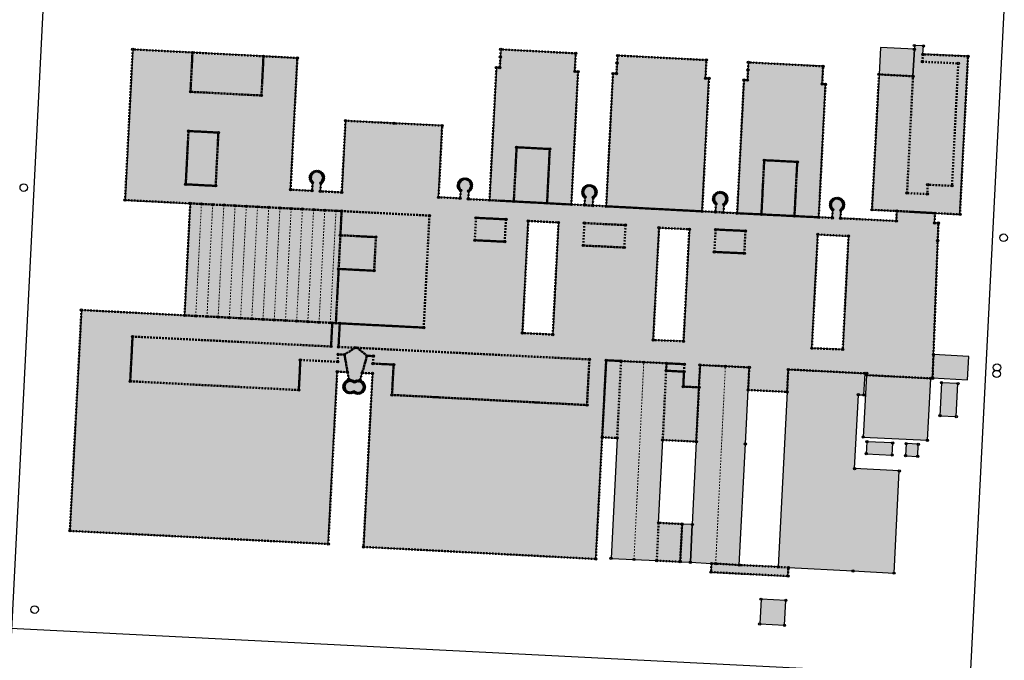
# Model space of a CAD drawing. Header units: millimetres. Extents: x 32690613 to 32693496, y 5343267 to 5344956.
# Tile 6 of 11: x 32692430 to 32692693, y 5344211 to 5344383. Entities that reach past the tile are written whole.
import ezdxf

# ---------------------------------------------------------------- set-up
doc = ezdxf.new("R2010")
doc.units = ezdxf.units.MM
doc.linetypes.add('bauteil', pattern=[0.8, 0.4, -0.4])
doc.linetypes.add('firstlinie', pattern=[0.8, 0.4, -0.4])
doc.layers.get('DEFPOINTS').update_dxf_attribs({"color": 11})
doc.layers.add('bauteil', color=40, linetype='bauteil', lineweight=50)
doc.layers.add('firstlinie', color=250, linetype='firstlinie', lineweight=0)
for name, color, linetype in [('bauwerke', 253, 'Continuous'), ('bauwerke_Umring', 5, 'Continuous'), ('besondererGebaeudepunkt_genau', 72, 'Continuous'), ('besondererGebaeudepunkt_sonstiger', 50, 'Continuous'), ('gebaeude_GebaeudeFuerOeffentlicheZwecke', 252, 'Continuous'), ('gebaeude_GebaeudeFuerWirtschaftUndGewerbe', 252, 'Continuous'), ('gebaeude_Umring', 10, 'Continuous'), ('katasterfestpunkt', 140, 'Continuous')]:
    doc.layers.add(name, color=color, linetype=linetype)

# ---------------------------------------------------------------- blocks, each defined once
blk = doc.blocks.new('Gebaeudepunkt')
blk.add_circle((0, 0), 0.3)
blk = doc.blocks.new('Aufnahmepunkt')
blk.add_circle((0, 0), 1)
blk = doc.blocks.new('A$C78070446')
for p, q in [((4469733.77, 5343068.96), (4469667.48, 5342330.09)), ((4469989.15, 5343046.05), (4469922.86, 5342307.18)), ((4469482.47, 5342769.75), (4470232.05, 5342702.5))]:
    blk.add_line(p, q)

msp = doc.modelspace()

# ---------------------------------------------------------------- hatches: boundary and pattern name
at = {"layer": 'bauwerke'}
for points in [[(32692659.37, 5344367.99), (32692668.45, 5344367.48), (32692668.82, 5344374.71), (32692659.74, 5344375.18), (32692659.37, 5344367.99)], [(32692673.69, 5344286.89), (32692683.04, 5344286.39), (32692683.37, 5344292.62), (32692673.92, 5344293.12), (32692673.69, 5344286.89)], [(32692606.25, 5344237.78), (32692608.96, 5344237.65), (32692609.46, 5344247.73), (32692606.76, 5344247.86), (32692606.25, 5344237.78)]]:
    msp.add_hatch(color=253, dxfattribs=at).paths.add_polyline_path(points)
at = {"layer": 'gebaeude_GebaeudeFuerOeffentlicheZwecke'}
h = msp.add_hatch(color=252, dxfattribs=at)
h.paths.add_polyline_path([(32692443.16, 5344246.03), (32692512.22, 5344242.53), (32692514.61, 5344288.58), (32692517.36, 5344288.43), (32692517.69, 5344286.49), (32692517.4, 5344286.08), (32692517.1, 5344285.91), (32692516.83, 5344285.68), (32692516.63, 5344285.4), (32692516.48, 5344285.09), (32692516.4, 5344284.74), (32692516.4, 5344284.39), (32692516.48, 5344284.05), (32692516.62, 5344283.73), (32692516.82, 5344283.45), (32692517.09, 5344283.22), (32692517.39, 5344283.04), (32692517.72, 5344282.93), (32692518.07, 5344282.91), (32692518.42, 5344282.95), (32692518.75, 5344283.06), (32692519.05, 5344283.25), (32692519.33, 5344283.04), (32692519.65, 5344282.88), (32692519.99, 5344282.8), (32692520.34, 5344282.8), (32692520.68, 5344282.87), (32692521, 5344283), (32692521.29, 5344283.2), (32692521.52, 5344283.46), (32692521.7, 5344283.77), (32692521.81, 5344284.1), (32692521.85, 5344284.45), (32692521.81, 5344284.79), (32692521.7, 5344285.13), (32692521.52, 5344285.43), (32692521.29, 5344285.69), (32692521, 5344285.89), (32692520.74, 5344286.32), (32692521.28, 5344288.24), (32692524.04, 5344288.09), (32692521.62, 5344241.75), (32692583.71, 5344238.53), (32692585.4, 5344271.05), (32692586.47, 5344291.61), (32692590.45, 5344291.41), (32692596.52, 5344291.11), (32692602.59, 5344290.8), (32692602.49, 5344288.81), (32692607.26, 5344288.56), (32692607.07, 5344284.58), (32692611.26, 5344284.37), (32692611.55, 5344290.34), (32692618.32, 5344290.01), (32692624.71, 5344289.69), (32692624.41, 5344283.69), (32692634.82, 5344283.16), (32692635.12, 5344289.15), (32692655.65, 5344288.11), (32692656.09, 5344288.1), (32692656.05, 5344287.64), (32692673.2, 5344286.78), (32692673.69, 5344286.78), (32692673.69, 5344286.89), (32692673.92, 5344293.12), (32692675.06, 5344323.55), (32692675.24, 5344328.26), (32692674.24, 5344328.31), (32692674.34, 5344330.91), (32692680.99, 5344330.59), (32692683.15, 5344372.81), (32692671.11, 5344373.35), (32692671.26, 5344375.58), (32692668.83, 5344375.71), (32692668.82, 5344374.71), (32692668.45, 5344367.48), (32692659.37, 5344367.99), (32692657.49, 5344331.8), (32692664.1, 5344331.49), (32692663.97, 5344328.81), (32692649.1, 5344329.53), (32692649.18, 5344331.71), (32692649.5, 5344332), (32692649.74, 5344332.37), (32692649.88, 5344332.78), (32692649.91, 5344333.22), (32692649.84, 5344333.67), (32692649.64, 5344334.1), (32692649.34, 5344334.45), (32692648.95, 5344334.72), (32692648.52, 5344334.87), (32692648.06, 5344334.9), (32692647.59, 5344334.82), (32692647.16, 5344334.6), (32692646.81, 5344334.28), (32692646.56, 5344333.86), (32692646.42, 5344333.41), (32692646.41, 5344332.98), (32692646.5, 5344332.55), (32692646.69, 5344332.16), (32692646.97, 5344331.83), (32692646.87, 5344329.63), (32692643.27, 5344329.81), (32692645.08, 5344365.36), (32692644.2, 5344365.39), (32692644.43, 5344370.14), (32692624.47, 5344371.18), (32692624.36, 5344369.19), (32692624.22, 5344366.44), (32692623.28, 5344366.48), (32692621.46, 5344330.89), (32692617.84, 5344331.08), (32692617.97, 5344333.26), (32692618.28, 5344333.54), (32692618.5, 5344333.88), (32692618.65, 5344334.28), (32692618.7, 5344334.69), (32692618.64, 5344335.15), (32692618.48, 5344335.58), (32692618.2, 5344335.94), (32692617.83, 5344336.22), (32692617.4, 5344336.41), (32692616.95, 5344336.47), (32692616.43, 5344336.39), (32692615.95, 5344336.16), (32692615.56, 5344335.81), (32692615.3, 5344335.35), (32692615.19, 5344334.83), (32692615.21, 5344334.43), (32692615.32, 5344334.05), (32692615.52, 5344333.7), (32692615.78, 5344333.4), (32692615.64, 5344331.21), (32692612.12, 5344331.39), (32692613.94, 5344366.91), (32692613.02, 5344366.96), (32692613.26, 5344371.8), (32692589.5, 5344373.03), (32692589.39, 5344371.03), (32692589.22, 5344368.18), (32692588.29, 5344368.23), (32692586.47, 5344332.74), (32692582.9, 5344332.93), (32692583.03, 5344335.11), (32692583.38, 5344335.46), (32692583.63, 5344335.89), (32692583.74, 5344336.37), (32692583.72, 5344336.84), (32692583.58, 5344337.3), (32692583.32, 5344337.69), (32692582.96, 5344338), (32692582.54, 5344338.21), (32692582.08, 5344338.3), (32692581.63, 5344338.26), (32692581.2, 5344338.12), (32692580.83, 5344337.86), (32692580.53, 5344337.53), (32692580.33, 5344337.12), (32692580.23, 5344336.68), (32692580.24, 5344336.27), (32692580.34, 5344335.87), (32692580.53, 5344335.52), (32692580.8, 5344335.21), (32692580.68, 5344333.04), (32692577.16, 5344333.22), (32692578.95, 5344368.69), (32692578.09, 5344368.76), (32692578.34, 5344373.6), (32692558.29, 5344374.66), (32692558.19, 5344372.66), (32692558.04, 5344369.78), (32692557.13, 5344369.82), (32692555.29, 5344334.38), (32692549.65, 5344334.64), (32692549.65, 5344334.74), (32692549.75, 5344336.84), (32692550.12, 5344337.19), (32692550.37, 5344337.63), (32692550.48, 5344338.13), (32692550.47, 5344338.59), (32692550.36, 5344339.02), (32692550.12, 5344339.41), (32692549.79, 5344339.73), (32692549.4, 5344339.96), (32692548.96, 5344340.07), (32692548.52, 5344340.07), (32692548.08, 5344339.95), (32692547.7, 5344339.74), (32692547.38, 5344339.44), (32692547.14, 5344339.06), (32692547, 5344338.63), (32692546.98, 5344338.18), (32692547.08, 5344337.73), (32692547.27, 5344337.33), (32692547.57, 5344336.99), (32692547.45, 5344334.86), (32692541.7, 5344335.15), (32692542.65, 5344354.29), (32692529.8, 5344354.93), (32692516.81, 5344355.59), (32692515.81, 5344336.44), (32692510.12, 5344336.75), (32692510.26, 5344338.97), (32692510.59, 5344339.32), (32692510.83, 5344339.76), (32692510.93, 5344340.24), (32692510.9, 5344340.74), (32692510.72, 5344341.21), (32692510.43, 5344341.6), (32692510.03, 5344341.9), (32692509.58, 5344342.08), (32692509.08, 5344342.13), (32692508.58, 5344342.03), (32692508.12, 5344341.78), (32692507.75, 5344341.41), (32692507.51, 5344340.96), (32692507.41, 5344340.45), (32692507.47, 5344339.93), (32692507.67, 5344339.46), (32692508, 5344339.06), (32692507.9, 5344336.87), (32692502.14, 5344337.17), (32692503.95, 5344372.36), (32692494.9, 5344372.83), (32692475.93, 5344373.82), (32692459.95, 5344374.66), (32692457.9, 5344334.41), (32692475.33, 5344333.52), (32692473.8, 5344303.61), (32692446.26, 5344305.03), (32692443.16, 5344246.03)])
h.paths.add_polyline_path([(32692599.04, 5344297.01), (32692600.61, 5344327.02), (32692608.69, 5344326.6), (32692607.13, 5344296.68), (32692599.04, 5344297.01)])
h.paths.add_polyline_path([(32692641.43, 5344294.83), (32692643.02, 5344325.22), (32692651.22, 5344324.79), (32692649.68, 5344294.48), (32692641.43, 5344294.83)])
h.paths.add_polyline_path([(32692564.1, 5344298.88), (32692565.66, 5344328.83), (32692573.74, 5344328.42), (32692572.19, 5344298.46), (32692564.1, 5344298.88)])
for points in [[(32692585.4, 5344271.05), (32692589.4, 5344270.82), (32692587.77, 5344238.69), (32692593.9, 5344238.38), (32692599.99, 5344238.07), (32692606.25, 5344237.78), (32692606.76, 5344247.86), (32692600.48, 5344248.17), (32692601.58, 5344270.31), (32692610.55, 5344269.88), (32692611.26, 5344284.37), (32692607.07, 5344284.58), (32692607.26, 5344288.56), (32692602.49, 5344288.81), (32692602.59, 5344290.8), (32692596.52, 5344291.11), (32692590.45, 5344291.41), (32692586.47, 5344291.61), (32692585.4, 5344271.05)], [(32692608.96, 5344237.65), (32692614.61, 5344237.32), (32692615.73, 5344237.27), (32692622.03, 5344236.91), (32692623.67, 5344269.24), (32692624.41, 5344283.69), (32692624.71, 5344289.69), (32692618.32, 5344290.01), (32692611.55, 5344290.34), (32692611.26, 5344284.37), (32692610.55, 5344269.88), (32692609.46, 5344247.73), (32692608.96, 5344237.65)], [(32692614.47, 5344235), (32692635.04, 5344233.96), (32692635.16, 5344236.23), (32692652.41, 5344235.32), (32692663.39, 5344234.73), (32692664.77, 5344262.05), (32692652.84, 5344262.66), (32692653.85, 5344282.41), (32692655.32, 5344282.33), (32692655.65, 5344288.11), (32692635.12, 5344289.15), (32692634.82, 5344283.16), (32692632.44, 5344236.39), (32692622.03, 5344236.91), (32692615.73, 5344237.27), (32692614.61, 5344237.32), (32692614.47, 5344235)], [(32692655.13, 5344271.09), (32692672.31, 5344270.22), (32692673.2, 5344286.78), (32692656.05, 5344287.64), (32692655.13, 5344271.09)]]:
    msp.add_hatch(color=252, dxfattribs=at).paths.add_polyline_path(points)
at = {"layer": 'gebaeude_GebaeudeFuerWirtschaftUndGewerbe'}
for points in [[(32692675.64, 5344276.79), (32692680.03, 5344276.57), (32692680.47, 5344285.39), (32692676.07, 5344285.61), (32692675.64, 5344276.79)], [(32692655.95, 5344266.64), (32692662.88, 5344266.28), (32692663.05, 5344269.52), (32692656.15, 5344269.86), (32692655.95, 5344266.64)], [(32692666.46, 5344266.09), (32692669.7, 5344265.94), (32692669.85, 5344269.18), (32692666.62, 5344269.34), (32692666.46, 5344266.09)], [(32692627.51, 5344221.15), (32692634.12, 5344220.81), (32692634.47, 5344227.44), (32692627.87, 5344227.79), (32692627.51, 5344221.15)]]:
    msp.add_hatch(color=252, dxfattribs=at).paths.add_polyline_path(points)

# ---------------------------------------------------------------- linework, layer by layer
at = {"layer": 'bauteil'}
for points in [[(32692457.9, 5344334.41), (32692475.33, 5344333.52), (32692478.33, 5344333.36), (32692481.33, 5344333.21), (32692484.32, 5344333.06), (32692487.32, 5344332.91), (32692490.32, 5344332.75), (32692493.31, 5344332.6), (32692496.3, 5344332.45), (32692499.3, 5344332.29), (32692502.3, 5344332.14), (32692505.3, 5344331.99), (32692508.29, 5344331.83), (32692511.28, 5344331.68), (32692514.28, 5344331.53), (32692515.78, 5344331.46), (32692539.25, 5344330.26), (32692537.71, 5344300.33), (32692515.28, 5344301.48), (32692514.95, 5344295.18), (32692519.36, 5344294.96), (32692519.97, 5344294.93), (32692581.98, 5344291.83), (32692581.34, 5344279.64), (32692529.24, 5344282.35), (32692529.67, 5344290.45), (32692524.17, 5344290.72), (32692524.28, 5344292.72), (32692522.56, 5344292.8), (32692521.28, 5344288.24), (32692524.04, 5344288.09), (32692521.62, 5344241.75), (32692583.71, 5344238.53), (32692585.4, 5344271.05), (32692586.47, 5344291.61), (32692590.45, 5344291.41), (32692596.52, 5344291.11), (32692602.59, 5344290.8), (32692607.36, 5344290.56), (32692607.26, 5344288.56), (32692607.07, 5344284.58), (32692611.26, 5344284.37), (32692611.55, 5344290.34), (32692618.32, 5344290.01), (32692624.71, 5344289.69), (32692624.41, 5344283.69), (32692634.82, 5344283.16), (32692635.12, 5344289.15), (32692655.65, 5344288.11), (32692656.09, 5344288.1), (32692656.05, 5344287.64), (32692673.2, 5344286.78), (32692673.69, 5344286.78), (32692673.69, 5344286.89), (32692673.92, 5344293.12), (32692675.06, 5344323.55), (32692675.24, 5344328.26), (32692674.24, 5344328.31), (32692674.34, 5344330.91), (32692664.1, 5344331.49), (32692663.97, 5344328.81), (32692649.1, 5344329.53), (32692649.18, 5344331.71), (32692649.5, 5344332), (32692649.74, 5344332.37), (32692649.88, 5344332.78), (32692649.91, 5344333.22), (32692649.84, 5344333.67), (32692649.64, 5344334.1), (32692649.34, 5344334.45), (32692648.95, 5344334.72), (32692648.52, 5344334.87), (32692648.06, 5344334.9), (32692647.59, 5344334.82), (32692647.16, 5344334.6), (32692646.81, 5344334.28), (32692646.56, 5344333.86), (32692646.42, 5344333.41), (32692646.41, 5344332.98), (32692646.5, 5344332.55), (32692646.69, 5344332.16), (32692646.97, 5344331.83), (32692646.87, 5344329.63), (32692643.27, 5344329.81), (32692636.78, 5344330.13), (32692627.95, 5344330.58), (32692621.46, 5344330.89), (32692617.84, 5344331.08), (32692615.64, 5344331.21), (32692612.12, 5344331.39), (32692586.47, 5344332.74), (32692582.9, 5344332.93), (32692580.68, 5344333.04), (32692577.16, 5344333.22), (32692570.67, 5344333.57), (32692561.78, 5344334.03), (32692555.29, 5344334.38), (32692549.65, 5344334.64), (32692549.65, 5344334.74), (32692549.75, 5344336.84), (32692550.12, 5344337.19), (32692550.37, 5344337.63), (32692550.48, 5344338.13), (32692550.47, 5344338.59), (32692550.36, 5344339.02), (32692550.12, 5344339.41), (32692549.79, 5344339.73), (32692549.4, 5344339.96), (32692548.96, 5344340.07), (32692548.52, 5344340.07), (32692548.08, 5344339.95), (32692547.7, 5344339.74), (32692547.38, 5344339.44), (32692547.14, 5344339.06), (32692547, 5344338.63), (32692546.98, 5344338.18), (32692547.08, 5344337.73), (32692547.27, 5344337.33), (32692547.57, 5344336.99), (32692547.45, 5344334.86), (32692541.7, 5344335.15), (32692542.65, 5344354.29), (32692529.8, 5344354.93), (32692516.81, 5344355.59), (32692515.81, 5344336.44), (32692510.12, 5344336.75), (32692510.26, 5344338.97), (32692510.59, 5344339.32), (32692510.83, 5344339.76), (32692510.93, 5344340.24), (32692510.9, 5344340.74), (32692510.72, 5344341.21), (32692510.43, 5344341.6), (32692510.03, 5344341.9), (32692509.58, 5344342.08), (32692509.08, 5344342.13), (32692508.58, 5344342.03), (32692508.12, 5344341.78), (32692507.75, 5344341.41), (32692507.51, 5344340.96), (32692507.41, 5344340.45), (32692507.47, 5344339.93), (32692507.67, 5344339.46), (32692508, 5344339.06), (32692507.9, 5344336.87), (32692502.14, 5344337.17), (32692503.95, 5344372.36), (32692494.9, 5344372.83), (32692494.37, 5344362.34), (32692475.4, 5344363.33), (32692475.93, 5344373.82), (32692459.95, 5344374.66), (32692457.9, 5344334.41)], [(32692475.4, 5344363.33), (32692494.37, 5344362.34), (32692494.9, 5344372.83), (32692475.93, 5344373.82), (32692475.4, 5344363.33)], [(32692555.29, 5344334.38), (32692561.78, 5344334.03), (32692562.54, 5344348.52), (32692571.4, 5344348.05), (32692570.67, 5344333.57), (32692577.16, 5344333.22), (32692578.95, 5344368.69), (32692578.09, 5344368.76), (32692578.34, 5344373.6), (32692558.29, 5344374.66), (32692558.19, 5344372.66), (32692558.04, 5344369.78), (32692557.13, 5344369.82), (32692555.29, 5344334.38)], [(32692586.47, 5344332.74), (32692612.12, 5344331.39), (32692613.94, 5344366.91), (32692613.02, 5344366.96), (32692613.26, 5344371.8), (32692589.5, 5344373.03), (32692589.39, 5344371.03), (32692589.22, 5344368.18), (32692588.29, 5344368.23), (32692586.47, 5344332.74)], [(32692621.46, 5344330.89), (32692627.95, 5344330.58), (32692628.69, 5344345.06), (32692637.52, 5344344.61), (32692636.78, 5344330.13), (32692643.27, 5344329.81), (32692645.08, 5344365.36), (32692644.2, 5344365.39), (32692644.43, 5344370.14), (32692624.47, 5344371.18), (32692624.36, 5344369.19), (32692624.22, 5344366.44), (32692623.28, 5344366.48), (32692621.46, 5344330.89)], [(32692657.49, 5344331.8), (32692664.1, 5344331.49), (32692674.34, 5344330.91), (32692680.99, 5344330.59), (32692683.15, 5344372.81), (32692671.11, 5344373.35), (32692670.98, 5344371.35), (32692680.55, 5344370.92), (32692678.88, 5344338.2), (32692672.38, 5344338.51), (32692672.26, 5344336.01), (32692666.86, 5344336.27), (32692668.45, 5344367.48), (32692659.37, 5344367.99), (32692657.49, 5344331.8)], [(32692474.13, 5344338.61), (32692482.12, 5344338.2), (32692482.85, 5344352.44), (32692474.86, 5344352.85), (32692474.13, 5344338.61)], [(32692474.13, 5344338.61), (32692474.86, 5344352.85), (32692482.85, 5344352.44), (32692482.12, 5344338.2), (32692474.13, 5344338.61)], [(32692561.78, 5344334.03), (32692570.67, 5344333.57), (32692571.4, 5344348.05), (32692562.54, 5344348.52), (32692561.78, 5344334.03)], [(32692627.95, 5344330.58), (32692636.78, 5344330.13), (32692637.52, 5344344.61), (32692628.69, 5344345.06), (32692627.95, 5344330.58)], [(32692580.23, 5344336.68), (32692580.24, 5344336.27), (32692580.34, 5344335.87), (32692580.53, 5344335.52), (32692580.8, 5344335.21), (32692580.68, 5344333.04), (32692582.9, 5344332.93), (32692583.03, 5344335.11), (32692583.38, 5344335.46), (32692583.63, 5344335.89), (32692583.74, 5344336.37), (32692583.72, 5344336.84), (32692583.58, 5344337.3), (32692583.32, 5344337.69), (32692582.96, 5344338), (32692582.54, 5344338.21), (32692582.08, 5344338.3), (32692581.63, 5344338.26), (32692581.2, 5344338.12), (32692580.83, 5344337.86), (32692580.53, 5344337.53), (32692580.33, 5344337.12), (32692580.23, 5344336.68)], [(32692615.19, 5344334.83), (32692615.21, 5344334.43), (32692615.32, 5344334.05), (32692615.52, 5344333.7), (32692615.78, 5344333.4), (32692615.64, 5344331.21), (32692617.84, 5344331.08), (32692617.97, 5344333.26), (32692618.28, 5344333.54), (32692618.5, 5344333.88), (32692618.65, 5344334.28), (32692618.7, 5344334.69), (32692618.64, 5344335.15), (32692618.48, 5344335.58), (32692618.2, 5344335.94), (32692617.83, 5344336.22), (32692617.4, 5344336.41), (32692616.95, 5344336.47), (32692616.43, 5344336.39), (32692615.95, 5344336.16), (32692615.56, 5344335.81), (32692615.3, 5344335.35), (32692615.19, 5344334.83)], [(32692473.8, 5344303.61), (32692476.8, 5344303.46), (32692479.8, 5344303.31), (32692482.79, 5344303.16), (32692485.78, 5344303), (32692488.78, 5344302.85), (32692491.78, 5344302.69), (32692494.77, 5344302.53), (32692497.77, 5344302.38), (32692500.77, 5344302.23), (32692503.76, 5344302.07), (32692506.75, 5344301.92), (32692509.75, 5344301.77), (32692512.75, 5344301.61), (32692513.28, 5344301.58), (32692514.24, 5344301.53), (32692514.99, 5344316.01), (32692515.45, 5344325), (32692515.78, 5344331.46), (32692514.28, 5344331.53), (32692511.28, 5344331.68), (32692508.29, 5344331.83), (32692505.3, 5344331.99), (32692502.3, 5344332.14), (32692499.3, 5344332.29), (32692496.3, 5344332.45), (32692493.31, 5344332.6), (32692490.32, 5344332.75), (32692487.32, 5344332.91), (32692484.32, 5344333.06), (32692481.33, 5344333.21), (32692478.33, 5344333.36), (32692475.33, 5344333.52), (32692473.8, 5344303.61)], [(32692514.24, 5344301.53), (32692515.28, 5344301.48), (32692537.71, 5344300.33), (32692539.25, 5344330.26), (32692515.78, 5344331.46), (32692515.45, 5344325), (32692524.93, 5344324.51), (32692524.48, 5344315.52), (32692514.99, 5344316.01), (32692514.24, 5344301.53)], [(32692551.37, 5344323.67), (32692559.36, 5344323.28), (32692559.68, 5344329.27), (32692551.68, 5344329.66), (32692551.37, 5344323.67)], [(32692551.37, 5344323.67), (32692551.68, 5344329.66), (32692559.68, 5344329.27), (32692559.36, 5344323.28), (32692551.37, 5344323.67)], [(32692564.1, 5344298.88), (32692565.66, 5344328.83), (32692573.74, 5344328.42), (32692572.19, 5344298.46), (32692564.1, 5344298.88)], [(32692580.34, 5344322.26), (32692591.32, 5344321.73), (32692591.63, 5344327.72), (32692580.65, 5344328.25), (32692580.34, 5344322.26)], [(32692580.34, 5344322.26), (32692580.65, 5344328.25), (32692591.63, 5344327.72), (32692591.32, 5344321.73), (32692580.34, 5344322.26)], [(32692599.04, 5344297.01), (32692600.61, 5344327.02), (32692608.69, 5344326.6), (32692607.13, 5344296.68), (32692599.04, 5344297.01)], [(32692615.38, 5344320.56), (32692623.37, 5344320.17), (32692623.69, 5344326.16), (32692615.7, 5344326.54), (32692615.38, 5344320.56)], [(32692615.38, 5344320.56), (32692615.7, 5344326.54), (32692623.69, 5344326.16), (32692623.37, 5344320.17), (32692615.38, 5344320.56)], [(32692514.99, 5344316.01), (32692524.48, 5344315.52), (32692524.93, 5344324.51), (32692515.45, 5344325), (32692514.99, 5344316.01)], [(32692641.43, 5344294.83), (32692643.02, 5344325.22), (32692651.22, 5344324.79), (32692649.68, 5344294.48), (32692641.43, 5344294.83)], [(32692443.16, 5344246.03), (32692512.22, 5344242.53), (32692514.61, 5344288.58), (32692517.36, 5344288.43), (32692516.55, 5344293.11), (32692514.85, 5344293.19), (32692514.75, 5344291.19), (32692504.76, 5344291.68), (32692504.34, 5344283.65), (32692459.29, 5344286), (32692459.91, 5344297.94), (32692512.96, 5344295.29), (32692513.28, 5344301.58), (32692512.75, 5344301.61), (32692509.75, 5344301.77), (32692506.75, 5344301.92), (32692503.76, 5344302.07), (32692500.77, 5344302.23), (32692497.77, 5344302.38), (32692494.77, 5344302.53), (32692491.78, 5344302.69), (32692488.78, 5344302.85), (32692485.78, 5344303), (32692482.79, 5344303.16), (32692479.8, 5344303.31), (32692476.8, 5344303.46), (32692473.8, 5344303.61), (32692446.26, 5344305.03), (32692443.16, 5344246.03)], [(32692459.29, 5344286), (32692504.34, 5344283.65), (32692504.76, 5344291.68), (32692514.75, 5344291.19), (32692514.85, 5344293.19), (32692516.55, 5344293.11), (32692519.36, 5344294.96), (32692514.95, 5344295.18), (32692515.28, 5344301.48), (32692514.24, 5344301.53), (32692513.28, 5344301.58), (32692512.96, 5344295.29), (32692459.91, 5344297.94), (32692459.29, 5344286)], [(32692516.55, 5344293.11), (32692517.36, 5344288.43), (32692517.69, 5344286.49), (32692517.4, 5344286.08), (32692517.71, 5344286.18), (32692518.02, 5344286.22), (32692518.34, 5344286.19), (32692518.65, 5344286.09), (32692518.94, 5344285.95), (32692519.18, 5344285.75), (32692519.46, 5344285.92), (32692519.75, 5344286.04), (32692520.07, 5344286.1), (32692520.39, 5344286.09), (32692520.7, 5344286.02), (32692521, 5344285.89), (32692520.74, 5344286.32), (32692521.28, 5344288.24), (32692522.56, 5344292.8), (32692519.97, 5344294.93), (32692519.36, 5344294.96), (32692516.55, 5344293.11)], [(32692519.97, 5344294.93), (32692522.56, 5344292.8), (32692524.28, 5344292.72), (32692524.17, 5344290.72), (32692529.67, 5344290.45), (32692529.24, 5344282.35), (32692581.34, 5344279.64), (32692581.98, 5344291.83), (32692519.97, 5344294.93)], [(32692585.4, 5344271.05), (32692589.4, 5344270.82), (32692590.45, 5344291.41), (32692586.47, 5344291.61), (32692585.4, 5344271.05)], [(32692602.49, 5344288.81), (32692607.26, 5344288.56), (32692607.36, 5344290.56), (32692602.59, 5344290.8), (32692602.49, 5344288.81)], [(32692601.58, 5344270.31), (32692610.55, 5344269.88), (32692611.26, 5344284.37), (32692607.07, 5344284.58), (32692607.26, 5344288.56), (32692602.49, 5344288.81), (32692601.58, 5344270.31)], [(32692516.4, 5344284.39), (32692516.48, 5344284.05), (32692516.62, 5344283.73), (32692516.82, 5344283.45), (32692517.09, 5344283.22), (32692517.39, 5344283.04), (32692517.72, 5344282.93), (32692518.07, 5344282.91), (32692518.42, 5344282.95), (32692518.75, 5344283.06), (32692519.05, 5344283.25), (32692519.33, 5344283.04), (32692519.65, 5344282.88), (32692519.99, 5344282.8), (32692520.34, 5344282.8), (32692520.68, 5344282.87), (32692521, 5344283), (32692521.29, 5344283.2), (32692521.52, 5344283.46), (32692521.7, 5344283.77), (32692521.81, 5344284.1), (32692521.85, 5344284.45), (32692521.81, 5344284.79), (32692521.7, 5344285.13), (32692521.52, 5344285.43), (32692521.29, 5344285.69), (32692521, 5344285.89), (32692520.7, 5344286.02), (32692520.39, 5344286.09), (32692520.07, 5344286.1), (32692519.75, 5344286.04), (32692519.46, 5344285.92), (32692519.18, 5344285.75), (32692518.94, 5344285.95), (32692518.65, 5344286.09), (32692518.34, 5344286.19), (32692518.02, 5344286.22), (32692517.71, 5344286.18), (32692517.4, 5344286.08), (32692517.1, 5344285.91), (32692516.83, 5344285.68), (32692516.63, 5344285.4), (32692516.48, 5344285.09), (32692516.4, 5344284.74), (32692516.4, 5344284.39)], [(32692599.99, 5344238.07), (32692606.25, 5344237.78), (32692606.76, 5344247.86), (32692600.48, 5344248.17), (32692599.99, 5344238.07)], [(32692614.47, 5344235), (32692635.04, 5344233.96), (32692635.16, 5344236.23), (32692632.44, 5344236.39), (32692622.03, 5344236.91), (32692615.73, 5344237.27), (32692614.61, 5344237.32), (32692614.47, 5344235)]]:
    msp.add_lwpolyline(points, dxfattribs=at)
at = {"layer": 'bauwerke_Umring'}
for points in [[(32692659.37, 5344367.99), (32692668.45, 5344367.48), (32692668.82, 5344374.71), (32692659.74, 5344375.18), (32692659.37, 5344367.99)], [(32692673.69, 5344286.89), (32692683.04, 5344286.39), (32692683.37, 5344292.62), (32692673.92, 5344293.12), (32692673.69, 5344286.89)], [(32692606.25, 5344237.78), (32692608.96, 5344237.65), (32692609.46, 5344247.73), (32692606.76, 5344247.86), (32692606.25, 5344237.78)]]:
    msp.add_lwpolyline(points, dxfattribs=at)
at = {"layer": 'firstlinie'}
for points in [[(32692476.8, 5344303.46), (32692478.33, 5344333.36)], [(32692481.33, 5344333.21), (32692479.8, 5344303.31)], [(32692482.79, 5344303.16), (32692484.32, 5344333.06)], [(32692487.32, 5344332.91), (32692485.78, 5344303)], [(32692488.78, 5344302.85), (32692490.32, 5344332.75)], [(32692493.31, 5344332.6), (32692491.78, 5344302.69)], [(32692494.77, 5344302.53), (32692496.3, 5344332.45)], [(32692499.3, 5344332.29), (32692497.77, 5344302.38)], [(32692500.77, 5344302.23), (32692502.3, 5344332.14)], [(32692505.3, 5344331.99), (32692503.76, 5344302.07)], [(32692506.75, 5344301.92), (32692508.29, 5344331.83)], [(32692511.28, 5344331.68), (32692509.75, 5344301.77)], [(32692512.75, 5344301.61), (32692514.28, 5344331.53)], [(32692515.45, 5344325), (32692524.93, 5344324.51)], [(32692593.9, 5344238.38), (32692596.52, 5344291.11)], [(32692615.73, 5344237.27), (32692618.32, 5344290.01)]]:
    msp.add_lwpolyline(points, dxfattribs=at)
at = {"layer": 'gebaeude_Umring'}
for points in [[(32692443.16, 5344246.03), (32692512.22, 5344242.53), (32692514.61, 5344288.58), (32692517.36, 5344288.43), (32692517.69, 5344286.49), (32692517.4, 5344286.08), (32692517.1, 5344285.91), (32692516.83, 5344285.68), (32692516.63, 5344285.4), (32692516.48, 5344285.09), (32692516.4, 5344284.74), (32692516.4, 5344284.39), (32692516.48, 5344284.05), (32692516.62, 5344283.73), (32692516.82, 5344283.45), (32692517.09, 5344283.22), (32692517.39, 5344283.04), (32692517.72, 5344282.93), (32692518.07, 5344282.91), (32692518.42, 5344282.95), (32692518.75, 5344283.06), (32692519.05, 5344283.25), (32692519.33, 5344283.04), (32692519.65, 5344282.88), (32692519.99, 5344282.8), (32692520.34, 5344282.8), (32692520.68, 5344282.87), (32692521, 5344283), (32692521.29, 5344283.2), (32692521.52, 5344283.46), (32692521.7, 5344283.77), (32692521.81, 5344284.1), (32692521.85, 5344284.45), (32692521.81, 5344284.79), (32692521.7, 5344285.13), (32692521.52, 5344285.43), (32692521.29, 5344285.69), (32692521, 5344285.89), (32692520.74, 5344286.32), (32692521.28, 5344288.24), (32692524.04, 5344288.09), (32692521.62, 5344241.75), (32692583.71, 5344238.53), (32692585.4, 5344271.05), (32692586.47, 5344291.61), (32692590.45, 5344291.41), (32692596.52, 5344291.11), (32692602.59, 5344290.8), (32692602.49, 5344288.81), (32692607.26, 5344288.56), (32692607.07, 5344284.58), (32692611.26, 5344284.37), (32692611.55, 5344290.34), (32692618.32, 5344290.01), (32692624.71, 5344289.69), (32692624.41, 5344283.69), (32692634.82, 5344283.16), (32692635.12, 5344289.15), (32692655.65, 5344288.11), (32692656.09, 5344288.1), (32692656.05, 5344287.64), (32692673.2, 5344286.78), (32692673.69, 5344286.78), (32692673.69, 5344286.89), (32692673.92, 5344293.12), (32692675.06, 5344323.55), (32692675.24, 5344328.26), (32692674.24, 5344328.31), (32692674.34, 5344330.91), (32692680.99, 5344330.59), (32692683.15, 5344372.81), (32692671.11, 5344373.35), (32692671.26, 5344375.58), (32692668.83, 5344375.71), (32692668.82, 5344374.71), (32692668.45, 5344367.48), (32692659.37, 5344367.99), (32692657.49, 5344331.8), (32692664.1, 5344331.49), (32692663.97, 5344328.81), (32692649.1, 5344329.53), (32692649.18, 5344331.71), (32692649.5, 5344332), (32692649.74, 5344332.37), (32692649.88, 5344332.78), (32692649.91, 5344333.22), (32692649.84, 5344333.67), (32692649.64, 5344334.1), (32692649.34, 5344334.45), (32692648.95, 5344334.72), (32692648.52, 5344334.87), (32692648.06, 5344334.9), (32692647.59, 5344334.82), (32692647.16, 5344334.6), (32692646.81, 5344334.28), (32692646.56, 5344333.86), (32692646.42, 5344333.41), (32692646.41, 5344332.98), (32692646.5, 5344332.55), (32692646.69, 5344332.16), (32692646.97, 5344331.83), (32692646.87, 5344329.63), (32692643.27, 5344329.81), (32692645.08, 5344365.36), (32692644.2, 5344365.39), (32692644.43, 5344370.14), (32692624.47, 5344371.18), (32692624.36, 5344369.19), (32692624.22, 5344366.44), (32692623.28, 5344366.48), (32692621.46, 5344330.89), (32692617.84, 5344331.08), (32692617.97, 5344333.26), (32692618.28, 5344333.54), (32692618.5, 5344333.88), (32692618.65, 5344334.28), (32692618.7, 5344334.69), (32692618.64, 5344335.15), (32692618.48, 5344335.58), (32692618.2, 5344335.94), (32692617.83, 5344336.22), (32692617.4, 5344336.41), (32692616.95, 5344336.47), (32692616.43, 5344336.39), (32692615.95, 5344336.16), (32692615.56, 5344335.81), (32692615.3, 5344335.35), (32692615.19, 5344334.83), (32692615.21, 5344334.43), (32692615.32, 5344334.05), (32692615.52, 5344333.7), (32692615.78, 5344333.4), (32692615.64, 5344331.21), (32692612.12, 5344331.39), (32692613.94, 5344366.91), (32692613.02, 5344366.96), (32692613.26, 5344371.8), (32692589.5, 5344373.03), (32692589.39, 5344371.03), (32692589.22, 5344368.18), (32692588.29, 5344368.23), (32692586.47, 5344332.74), (32692582.9, 5344332.93), (32692583.03, 5344335.11), (32692583.38, 5344335.46), (32692583.63, 5344335.89), (32692583.74, 5344336.37), (32692583.72, 5344336.84), (32692583.58, 5344337.3), (32692583.32, 5344337.69), (32692582.96, 5344338), (32692582.54, 5344338.21), (32692582.08, 5344338.3), (32692581.63, 5344338.26), (32692581.2, 5344338.12), (32692580.83, 5344337.86), (32692580.53, 5344337.53), (32692580.33, 5344337.12), (32692580.23, 5344336.68), (32692580.24, 5344336.27), (32692580.34, 5344335.87), (32692580.53, 5344335.52), (32692580.8, 5344335.21), (32692580.68, 5344333.04), (32692577.16, 5344333.22), (32692578.95, 5344368.69), (32692578.09, 5344368.76), (32692578.34, 5344373.6), (32692558.29, 5344374.66), (32692558.19, 5344372.66), (32692558.04, 5344369.78), (32692557.13, 5344369.82), (32692555.29, 5344334.38), (32692549.65, 5344334.64), (32692549.65, 5344334.74), (32692549.75, 5344336.84), (32692550.12, 5344337.19), (32692550.37, 5344337.63), (32692550.48, 5344338.13), (32692550.47, 5344338.59), (32692550.36, 5344339.02), (32692550.12, 5344339.41), (32692549.79, 5344339.73), (32692549.4, 5344339.96), (32692548.96, 5344340.07), (32692548.52, 5344340.07), (32692548.08, 5344339.95), (32692547.7, 5344339.74), (32692547.38, 5344339.44), (32692547.14, 5344339.06), (32692547, 5344338.63), (32692546.98, 5344338.18), (32692547.08, 5344337.73), (32692547.27, 5344337.33), (32692547.57, 5344336.99), (32692547.45, 5344334.86), (32692541.7, 5344335.15), (32692542.65, 5344354.29), (32692529.8, 5344354.93), (32692516.81, 5344355.59), (32692515.81, 5344336.44), (32692510.12, 5344336.75), (32692510.26, 5344338.97), (32692510.59, 5344339.32), (32692510.83, 5344339.76), (32692510.93, 5344340.24), (32692510.9, 5344340.74), (32692510.72, 5344341.21), (32692510.43, 5344341.6), (32692510.03, 5344341.9), (32692509.58, 5344342.08), (32692509.08, 5344342.13), (32692508.58, 5344342.03), (32692508.12, 5344341.78), (32692507.75, 5344341.41), (32692507.51, 5344340.96), (32692507.41, 5344340.45), (32692507.47, 5344339.93), (32692507.67, 5344339.46), (32692508, 5344339.06), (32692507.9, 5344336.87), (32692502.14, 5344337.17), (32692503.95, 5344372.36), (32692494.9, 5344372.83), (32692475.93, 5344373.82), (32692459.95, 5344374.66), (32692457.9, 5344334.41), (32692475.33, 5344333.52), (32692473.8, 5344303.61), (32692446.26, 5344305.03), (32692443.16, 5344246.03)], [(32692564.1, 5344298.88), (32692565.66, 5344328.83), (32692573.74, 5344328.42), (32692572.19, 5344298.46), (32692564.1, 5344298.88)], [(32692599.04, 5344297.01), (32692600.61, 5344327.02), (32692608.69, 5344326.6), (32692607.13, 5344296.68), (32692599.04, 5344297.01)], [(32692641.43, 5344294.83), (32692643.02, 5344325.22), (32692651.22, 5344324.79), (32692649.68, 5344294.48), (32692641.43, 5344294.83)], [(32692585.4, 5344271.05), (32692589.4, 5344270.82), (32692587.77, 5344238.69), (32692593.9, 5344238.38), (32692599.99, 5344238.07), (32692606.25, 5344237.78), (32692606.76, 5344247.86), (32692600.48, 5344248.17), (32692601.58, 5344270.31), (32692610.55, 5344269.88), (32692611.26, 5344284.37), (32692607.07, 5344284.58), (32692607.26, 5344288.56), (32692602.49, 5344288.81), (32692602.59, 5344290.8), (32692596.52, 5344291.11), (32692590.45, 5344291.41), (32692586.47, 5344291.61), (32692585.4, 5344271.05)], [(32692608.96, 5344237.65), (32692614.61, 5344237.32), (32692615.73, 5344237.27), (32692622.03, 5344236.91), (32692623.67, 5344269.24), (32692624.41, 5344283.69), (32692624.71, 5344289.69), (32692618.32, 5344290.01), (32692611.55, 5344290.34), (32692611.26, 5344284.37), (32692610.55, 5344269.88), (32692609.46, 5344247.73), (32692608.96, 5344237.65)], [(32692614.47, 5344235), (32692635.04, 5344233.96), (32692635.16, 5344236.23), (32692652.41, 5344235.32), (32692663.39, 5344234.73), (32692664.77, 5344262.05), (32692652.84, 5344262.66), (32692653.85, 5344282.41), (32692655.32, 5344282.33), (32692655.65, 5344288.11), (32692635.12, 5344289.15), (32692634.82, 5344283.16), (32692632.44, 5344236.39), (32692622.03, 5344236.91), (32692615.73, 5344237.27), (32692614.61, 5344237.32), (32692614.47, 5344235)], [(32692655.13, 5344271.09), (32692672.31, 5344270.22), (32692673.2, 5344286.78), (32692656.05, 5344287.64), (32692655.13, 5344271.09)], [(32692675.64, 5344276.79), (32692680.03, 5344276.57), (32692680.47, 5344285.39), (32692676.07, 5344285.61), (32692675.64, 5344276.79)], [(32692655.95, 5344266.64), (32692662.88, 5344266.28), (32692663.05, 5344269.52), (32692656.15, 5344269.86), (32692655.95, 5344266.64)], [(32692666.46, 5344266.09), (32692669.7, 5344265.94), (32692669.85, 5344269.18), (32692666.62, 5344269.34), (32692666.46, 5344266.09)], [(32692627.51, 5344221.15), (32692634.12, 5344220.81), (32692634.47, 5344227.44), (32692627.87, 5344227.79), (32692627.51, 5344221.15)]]:
    msp.add_lwpolyline(points, dxfattribs=at)

# ---------------------------------------------------------------- block references
at = {"layer": 'besondererGebaeudepunkt_genau'}
for p in [(32692558.29, 5344374.66), (32692578.34, 5344373.6), (32692668.83, 5344375.71), (32692671.26, 5344375.58), (32692589.5, 5344373.03), (32692613.26, 5344371.8), (32692624.47, 5344371.18), (32692683.15, 5344372.81), (32692557.13, 5344369.82), (32692578.95, 5344368.69), (32692588.29, 5344368.23), (32692644.43, 5344370.14), (32692659.37, 5344367.99), (32692613.02, 5344366.96), (32692613.94, 5344366.91), (32692623.28, 5344366.48), (32692624.22, 5344366.44), (32692644.2, 5344365.39), (32692645.08, 5344365.36), (32692668.45, 5344367.48), (32692516.81, 5344355.59), (32692542.65, 5344354.29), (32692549.65, 5344334.64), (32692612.12, 5344331.39), (32692621.46, 5344330.89), (32692643.27, 5344329.81), (32692680.99, 5344330.59), (32692673.2, 5344286.78), (32692673.69, 5344286.78), (32692680.47, 5344285.39), (32692675.64, 5344276.79), (32692585.4, 5344271.05), (32692589.4, 5344270.82), (32692655.13, 5344271.09), (32692656.15, 5344269.86), (32692663.05, 5344269.52), (32692666.62, 5344269.34), (32692669.85, 5344269.18), (32692672.31, 5344270.22), (32692655.95, 5344266.64), (32692666.46, 5344266.09), (32692669.7, 5344265.94), (32692652.84, 5344262.66), (32692664.77, 5344262.05), (32692521.62, 5344241.75), (32692583.71, 5344238.53), (32692587.77, 5344238.69), (32692599.99, 5344238.07), (32692608.96, 5344237.65), (32692635.04, 5344233.96), (32692663.39, 5344234.73), (32692627.87, 5344227.79), (32692634.47, 5344227.44), (32692627.51, 5344221.15), (32692634.12, 5344220.81)]:
    msp.add_blockref('Gebaeudepunkt', p, dxfattribs=at)
at = {"layer": 'besondererGebaeudepunkt_sonstiger'}
for p in [(32692459.95, 5344374.66), (32692475.93, 5344373.82), (32692668.82, 5344374.71), (32692671.11, 5344373.35), (32692494.9, 5344372.83), (32692503.95, 5344372.36), (32692558.19, 5344372.66), (32692589.39, 5344371.03), (32692670.98, 5344371.35), (32692680.55, 5344370.92), (32692558.04, 5344369.78), (32692578.09, 5344368.76), (32692589.22, 5344368.18), (32692624.36, 5344369.19), (32692475.4, 5344363.33), (32692494.37, 5344362.34), (32692529.8, 5344354.93), (32692474.86, 5344352.85), (32692482.85, 5344352.44), (32692562.54, 5344348.52), (32692571.4, 5344348.05), (32692628.69, 5344345.06), (32692637.52, 5344344.61), (32692508.12, 5344341.78), (32692508.58, 5344342.03), (32692509.08, 5344342.13), (32692509.58, 5344342.08), (32692510.03, 5344341.9), (32692510.43, 5344341.6), (32692507.41, 5344340.45), (32692507.47, 5344339.93), (32692507.51, 5344340.96), (32692507.67, 5344339.46), (32692507.75, 5344341.41), (32692508, 5344339.06), (32692510.26, 5344338.97), (32692510.59, 5344339.32), (32692510.72, 5344341.21), (32692510.83, 5344339.76), (32692510.9, 5344340.74), (32692510.93, 5344340.24), (32692547.14, 5344339.06), (32692547.38, 5344339.44), (32692547.7, 5344339.74), (32692548.08, 5344339.95), (32692548.52, 5344340.07), (32692548.96, 5344340.07), (32692549.4, 5344339.96), (32692549.79, 5344339.73), (32692550.12, 5344339.41), (32692550.36, 5344339.02), (32692474.13, 5344338.61), (32692482.12, 5344338.2), (32692502.14, 5344337.17), (32692507.9, 5344336.87), (32692510.12, 5344336.75), (32692515.81, 5344336.44), (32692546.98, 5344338.18), (32692547, 5344338.63), (32692547.08, 5344337.73), (32692547.27, 5344337.33), (32692547.57, 5344336.99), (32692549.75, 5344336.84), (32692550.12, 5344337.19), (32692550.37, 5344337.63), (32692550.47, 5344338.59), (32692550.48, 5344338.13), (32692580.23, 5344336.68), (32692580.33, 5344337.12), (32692580.53, 5344337.53), (32692580.83, 5344337.86), (32692581.2, 5344338.12), (32692581.63, 5344338.26), (32692582.08, 5344338.3), (32692582.54, 5344338.21), (32692582.96, 5344338), (32692583.32, 5344337.69), (32692583.58, 5344337.3), (32692583.72, 5344336.84), (32692583.74, 5344336.37), (32692616.43, 5344336.39), (32692616.95, 5344336.47), (32692617.4, 5344336.41), (32692672.38, 5344338.51), (32692678.88, 5344338.2), (32692457.9, 5344334.41), (32692541.7, 5344335.15), (32692547.45, 5344334.86), (32692549.65, 5344334.74), (32692555.29, 5344334.38), (32692561.78, 5344334.03), (32692580.24, 5344336.27), (32692580.34, 5344335.87), (32692580.53, 5344335.52), (32692580.8, 5344335.21), (32692583.03, 5344335.11), (32692583.38, 5344335.46), (32692583.63, 5344335.89), (32692615.19, 5344334.83), (32692615.21, 5344334.43), (32692615.3, 5344335.35), (32692615.32, 5344334.05), (32692615.52, 5344333.7), (32692615.56, 5344335.81), (32692615.95, 5344336.16), (32692617.83, 5344336.22), (32692618.2, 5344335.94), (32692618.48, 5344335.58), (32692618.5, 5344333.88), (32692618.64, 5344335.15), (32692618.65, 5344334.28), (32692618.7, 5344334.69), (32692646.56, 5344333.86), (32692646.81, 5344334.28), (32692647.16, 5344334.6), (32692647.59, 5344334.82), (32692648.06, 5344334.9), (32692648.52, 5344334.87), (32692648.95, 5344334.72), (32692649.34, 5344334.45), (32692649.64, 5344334.1), (32692649.84, 5344333.67), (32692666.86, 5344336.27), (32692672.26, 5344336.01), (32692475.33, 5344333.52), (32692478.33, 5344333.36), (32692481.33, 5344333.21), (32692484.32, 5344333.06), (32692487.32, 5344332.91), (32692490.32, 5344332.75), (32692493.31, 5344332.6), (32692496.3, 5344332.45), (32692499.3, 5344332.29), (32692502.3, 5344332.14), (32692505.3, 5344331.99), (32692508.29, 5344331.83), (32692511.28, 5344331.68), (32692514.28, 5344331.53), (32692515.78, 5344331.46), (32692570.67, 5344333.57), (32692577.16, 5344333.22), (32692580.68, 5344333.04), (32692582.9, 5344332.93), (32692586.47, 5344332.74), (32692615.64, 5344331.21), (32692615.78, 5344333.4), (32692617.84, 5344331.08), (32692617.97, 5344333.26), (32692618.28, 5344333.54), (32692646.41, 5344332.98), (32692646.42, 5344333.41), (32692646.5, 5344332.55), (32692646.69, 5344332.16), (32692646.97, 5344331.83), (32692649.18, 5344331.71), (32692649.5, 5344332), (32692649.74, 5344332.37), (32692649.88, 5344332.78), (32692649.91, 5344333.22), (32692657.49, 5344331.8), (32692664.1, 5344331.49), (32692539.25, 5344330.26), (32692551.68, 5344329.66), (32692559.68, 5344329.27), (32692565.66, 5344328.83), (32692573.74, 5344328.42), (32692627.95, 5344330.58), (32692636.78, 5344330.13), (32692646.87, 5344329.63), (32692649.1, 5344329.53), (32692663.97, 5344328.81), (32692674.34, 5344330.91), (32692580.65, 5344328.25), (32692591.63, 5344327.72), (32692600.61, 5344327.02), (32692608.69, 5344326.6), (32692615.7, 5344326.54), (32692623.69, 5344326.16), (32692674.24, 5344328.31), (32692675.24, 5344328.26), (32692515.45, 5344325), (32692524.93, 5344324.51), (32692551.37, 5344323.67), (32692559.36, 5344323.28), (32692643.02, 5344325.22), (32692651.22, 5344324.79), (32692675.06, 5344323.55), (32692580.34, 5344322.26), (32692591.32, 5344321.73), (32692615.38, 5344320.56), (32692623.37, 5344320.17), (32692514.99, 5344316.01), (32692524.48, 5344315.52), (32692446.26, 5344305.03), (32692473.8, 5344303.61), (32692476.8, 5344303.46), (32692479.8, 5344303.31), (32692482.79, 5344303.16), (32692485.78, 5344303), (32692488.78, 5344302.85), (32692491.78, 5344302.69), (32692494.77, 5344302.53), (32692497.77, 5344302.38), (32692500.77, 5344302.23), (32692503.76, 5344302.07), (32692506.75, 5344301.92), (32692509.75, 5344301.77), (32692512.75, 5344301.61), (32692513.28, 5344301.58), (32692514.24, 5344301.53), (32692515.28, 5344301.48), (32692537.71, 5344300.33), (32692459.91, 5344297.94), (32692564.1, 5344298.88), (32692572.19, 5344298.46), (32692599.04, 5344297.01), (32692512.96, 5344295.29), (32692514.95, 5344295.18), (32692519.36, 5344294.96), (32692519.97, 5344294.93), (32692607.13, 5344296.68), (32692641.43, 5344294.83), (32692649.68, 5344294.48), (32692504.76, 5344291.68), (32692514.85, 5344293.19), (32692516.55, 5344293.11), (32692522.56, 5344292.8), (32692524.28, 5344292.72), (32692581.98, 5344291.83), (32692586.47, 5344291.61), (32692673.92, 5344293.12), (32692514.75, 5344291.19), (32692524.17, 5344290.72), (32692529.67, 5344290.45), (32692590.45, 5344291.41), (32692596.52, 5344291.11), (32692602.59, 5344290.8), (32692607.36, 5344290.56), (32692611.55, 5344290.34), (32692618.32, 5344290.01), (32692624.71, 5344289.69), (32692635.12, 5344289.15), (32692514.61, 5344288.58), (32692517.36, 5344288.43), (32692517.69, 5344286.49), (32692520.74, 5344286.32), (32692521.28, 5344288.24), (32692524.04, 5344288.09), (32692602.49, 5344288.81), (32692607.26, 5344288.56), (32692655.65, 5344288.11), (32692656.05, 5344287.64), (32692656.09, 5344288.1), (32692673.69, 5344286.89), (32692459.29, 5344286), (32692516.4, 5344284.74), (32692516.4, 5344284.39), (32692516.48, 5344285.09), (32692516.48, 5344284.05), (32692516.62, 5344283.73), (32692516.63, 5344285.4), (32692516.83, 5344285.68), (32692517.1, 5344285.91), (32692517.4, 5344286.08), (32692517.71, 5344286.18), (32692518.02, 5344286.22), (32692518.34, 5344286.19), (32692518.65, 5344286.09), (32692518.94, 5344285.95), (32692519.18, 5344285.75), (32692519.46, 5344285.92), (32692519.75, 5344286.04), (32692520.07, 5344286.1), (32692520.39, 5344286.09), (32692520.7, 5344286.02), (32692521, 5344285.89), (32692521.29, 5344285.69), (32692521.52, 5344285.43), (32692521.7, 5344285.13), (32692521.7, 5344283.77), (32692521.81, 5344284.79), (32692521.81, 5344284.1), (32692521.85, 5344284.45), (32692607.07, 5344284.58), (32692611.26, 5344284.37), (32692624.41, 5344283.69), (32692676.07, 5344285.61), (32692504.34, 5344283.65), (32692516.82, 5344283.45), (32692517.09, 5344283.22), (32692517.39, 5344283.04), (32692517.72, 5344282.93), (32692518.07, 5344282.91), (32692518.42, 5344282.95), (32692518.75, 5344283.06), (32692519.05, 5344283.25), (32692519.33, 5344283.04), (32692519.65, 5344282.88), (32692519.99, 5344282.8), (32692520.34, 5344282.8), (32692520.68, 5344282.87), (32692521, 5344283), (32692521.29, 5344283.2), (32692521.52, 5344283.46), (32692529.24, 5344282.35), (32692634.82, 5344283.16), (32692653.85, 5344282.41), (32692655.32, 5344282.33), (32692581.34, 5344279.64), (32692680.03, 5344276.57), (32692601.58, 5344270.31), (32692610.55, 5344269.88), (32692623.67, 5344269.24), (32692662.88, 5344266.28), (32692600.48, 5344248.17), (32692606.76, 5344247.86), (32692609.46, 5344247.73), (32692443.16, 5344246.03), (32692512.22, 5344242.53), (32692593.9, 5344238.38), (32692606.25, 5344237.78), (32692614.61, 5344237.32), (32692615.73, 5344237.27), (32692622.03, 5344236.91), (32692632.44, 5344236.39), (32692614.47, 5344235), (32692635.16, 5344236.23), (32692652.41, 5344235.32)]:
    msp.add_blockref('Gebaeudepunkt', p, dxfattribs=at)
at = {"layer": 'DEFPOINTS', "rotation": 2.237485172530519}
msp.add_blockref('A$C78070446', (28434719.52, -168960.66), dxfattribs=at)
at = {"layer": 'katasterfestpunkt'}
for p in [(32692430.85, 5344337.74), (32692692.66, 5344324.35), (32692690.9, 5344289.67), (32692690.81, 5344287.99), (32692433.75, 5344224.99)]:
    msp.add_blockref('Aufnahmepunkt', p, dxfattribs=at)

doc.saveas('drawing.dxf')
